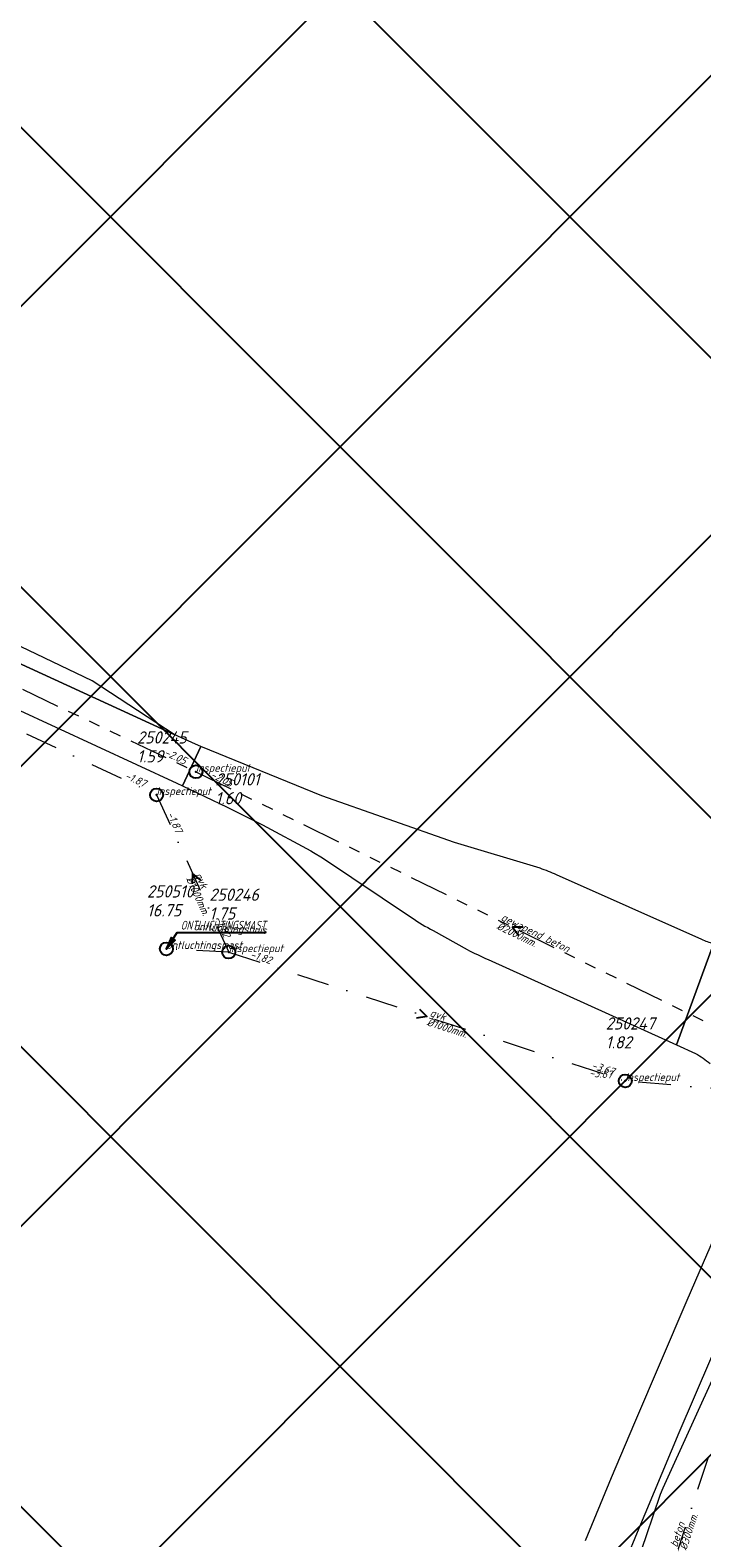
# Model space of a CAD drawing. Extents: x 148869 to 161638, y 453607 to 469810.
# Tile 211 of 256: x 152980 to 153083, y 464428 to 464659. Entities that reach past the tile are written whole.
import ezdxf

# ---------------------------------------------------------------- set-up
doc = ezdxf.new("R2010")
doc.units = 0
doc.header["$PDMODE"] = 32
doc.header["$PDSIZE"] = 2
doc.linetypes.add('RI-GWA', pattern=[18.45, 6, -1.8, 1.75, -1.8, 1.75, -1.8, 1.75, -1.8])
doc.linetypes.add('RI-VWA', pattern=[11, 5, -3, 0, -3])
doc.layers.get('0').update_dxf_attribs({"linetype": 'CONTINUOUS'})
doc.layers.get('DEFPOINTS').update_dxf_attribs({"linetype": 'CONTINUOUS'})
doc.layers.add('2023 hatch', color=90, linetype='CONTINUOUS')
doc.layers.add('B-OI-AANPIJLING', color=1, linetype='CONTINUOUS')
for name, color, linetype, lineweight in [('B-OI-RI-BIJZONDERDERHEDEN-T18', 134, 'CONTINUOUS', 18), ('B-OI-RI-GWA-MATERIAAL-T18', 10, 'CONTINUOUS', 18), ('B-OI-RI-GWA-PUTDEKSELHOOGTE-T25', 10, 'CONTINUOUS', 25), ('B-OI-RI-GWA_BOB-T18', 10, 'CONTINUOUS', 18), ('B-OI-RI-GWA_DIAMETER-T18', 10, 'CONTINUOUS', 18), ('B-OI-RI-GWA_PUTNUMMER-T18', 10, 'CONTINUOUS', 18), ('B-OI-RI-GWA_RIOOLPUT-S', 10, 'CONTINUOUS', 25), ('B-OI-RI-GWA_TRANSPORTLEIDING-G', 10, 'RI-GWA', 18), ('B-OI-RI-STRENGTYPE-T18', 31, 'CONTINUOUS', 18), ('B-OI-RI-STROOMRICHTING-S', 252, 'CONTINUOUS', 25), ('B-OI-RI-VWA-BOB-T18', 34, 'CONTINUOUS', 18), ('B-OI-RI-VWA-DIAMETER-T18', 34, 'CONTINUOUS', 18), ('B-OI-RI-VWA-MATERIAAL-T18', 34, 'CONTINUOUS', 18), ('B-OI-RI-VWA_ONTLUCHTINGSLEIDING-G', 34, 'RI-VWA', 18), ('B-OI-RI-VWA_PUTDEKSELHOOGTE-T25', 34, 'CONTINUOUS', 25), ('B-OI-RI-VWA_PUTNUMMER-T25', 34, 'CONTINUOUS', 25), ('B-OI-RI-VWA_RIOOLPUT-S', 34, 'CONTINUOUS', 25), ('B-OI-RI-VWA_TRANSPORTLEIDING-G', 34, 'RI-VWA', 18), ('B-RO-VH-VERHARDING_ASFALT-GV', 251, 'CONTINUOUS', 18)]:
    doc.layers.add(name, color=color, linetype=linetype, lineweight=lineweight)
doc.styles.add('NLCS-ISO-M500-T18_CURSIEF', font='NLCS-ISO.ttf', dxfattribs={"oblique": 15, "height": 0.9})
doc.styles.add('NLCS-ISO-M750-T25_CURSIEF', font='NLCS-ISO.ttf', dxfattribs={"oblique": 15, "height": 1.875})

# ---------------------------------------------------------------- blocks, each defined once
blk = doc.blocks.new('ACMAP_ANN_TEMPLATE_strengtype')
at = {"color": 0, "linetype": 'ByBlock', "style": 'NLCS-ISO-M500-T18_CURSIEF', "oblique": 15}
blk.add_attdef('type', (-0.78, 3.09), '', height=1.2, dxfattribs=at)
blk = doc.blocks.new('ACMAP_ANN_TEMPLATE_vwa-diam')
at = {"color": 0, "linetype": 'ByBlock', "style": 'NLCS-ISO-M500-T18_CURSIEF', "oblique": 15}
blk.add_attdef('vwa-diam', (0.3, -1.3), '', height=1.2, dxfattribs=at)
blk = doc.blocks.new('ACMAP_ANN_TEMPLATE_vwa-materiaal')
at = {"color": 0, "linetype": 'ByBlock', "style": 'NLCS-ISO-M500-T18_CURSIEF', "oblique": 15}
blk.add_attdef('vwa-mat', (0.3, 0.2), '', height=1.2, dxfattribs=at)
blk = doc.blocks.new('ACMAP_ANN_TEMPLATE_vwa-nap-l')
at = {"color": 0, "linetype": 'ByBlock', "style": 'NLCS-ISO-M500-T18_CURSIEF', "oblique": 15}
blk.add_attdef('vwa-nap-l', (3.3, 0.2), '', height=1.2, dxfattribs=at)
blk = doc.blocks.new('ACMAP_ANN_TEMPLATE_vwa-nap-r')
at = {"color": 0, "linetype": 'ByBlock', "style": 'NLCS-ISO-M500-T18_CURSIEF', "oblique": 15}
blk.add_attdef('vwa-nap-r', (-5.6, 0.2), '', height=1.2, dxfattribs=at)
blk = doc.blocks.new('ACMAP_ANN_TEMPLATE_gwa-diam')
at = {"color": 0, "linetype": 'ByBlock', "style": 'NLCS-ISO-M500-T18_CURSIEF', "oblique": 15}
blk.add_attdef('gwa-diam', (-2.2, -1.3), '', height=1.2, dxfattribs=at)
blk = doc.blocks.new('ACMAP_ANN_TEMPLATE_gwa-materiaal')
at = {"color": 0, "linetype": 'ByBlock', "style": 'NLCS-ISO-M500-T18_CURSIEF', "oblique": 15}
blk.add_attdef('gwa-mat', (-2.2, 0.2), '', height=1.2, dxfattribs=at)
blk = doc.blocks.new('ACMAP_ANN_TEMPLATE_gwa-nap-l')
at = {"color": 0, "linetype": 'ByBlock', "style": 'NLCS-ISO-M500-T18_CURSIEF', "oblique": 15}
blk.add_attdef('gwa-nap-l', (2.3, 0.2), '', height=1.2, dxfattribs=at)
blk = doc.blocks.new('ACMAP_ANN_TEMPLATE_gwa-nap-r')
at = {"color": 0, "linetype": 'ByBlock', "style": 'NLCS-ISO-M500-T18_CURSIEF', "oblique": 15}
blk.add_attdef('gwa-nap-r', (-5.6, 0.2), '', height=1.2, dxfattribs=at)
blk = doc.blocks.new('ACMAP_ANN_TEMPLATE_gwa-puth')
at = {"color": 0, "linetype": 'ByBlock', "style": 'NLCS-ISO-M750-T25_CURSIEF', "oblique": 15}
blk.add_attdef('gwa-puth', (3, -5), '', height=1.88, dxfattribs=at)
blk = doc.blocks.new('ACMAP_ANN_TEMPLATE_gwa-putnr')
at = {"color": 0, "linetype": 'ByBlock', "style": 'NLCS-ISO-M750-T25_CURSIEF', "oblique": 15}
blk.add_attdef('gwa-putnr', (3, -2.1), '', height=1.88, dxfattribs=at)
blk = doc.blocks.new('ACMAP_ANN_TEMPLATE_type knoop')
at = {"layer": 'DEFPOINTS', "style": 'NLCS-ISO-M500-T18_CURSIEF', "oblique": 15}
blk.add_attdef('type_knoop', (0, 0), '', height=1.2, dxfattribs=at)
blk = doc.blocks.new('ACMAP_ANN_TEMPLATE_vwa-puth')
at = {"color": 0, "linetype": 'ByBlock', "style": 'NLCS-ISO-M750-T25_CURSIEF', "oblique": 15}
blk.add_attdef('vwa-puth', (-3, 5), '', height=1.88, dxfattribs=at)
blk = doc.blocks.new('ACMAP_ANN_TEMPLATE_vwa-putnr')
at = {"color": 0, "linetype": 'ByBlock', "style": 'NLCS-ISO-M750-T25_CURSIEF', "oblique": 15}
blk.add_attdef('vaw-putnr', (-3, 7.9), '', height=1.88, dxfattribs=at)

msp = doc.modelspace()

# ---------------------------------------------------------------- hatches: boundary and pattern name
at = {"layer": '2023 hatch'}
h = msp.add_hatch(dxfattribs=at)
h.set_pattern_fill('L45L135', color=256, scale=49.98)
h.set_pattern_definition([(45, (0, 0), (-35.341197, 35.341197), []), (135, (0, 0), (-35.341197, -35.341197), [])])
h.paths.add_polyline_path([(155033.65, 463387.49), (154736.21, 463174.82), (154703.82, 463157.03), (154669.13, 463116.73), (154497.36, 463128.81), (154485.96, 463103.35), (154403, 462810.28), (154029.41, 462913.19), (153921.91, 462926.36), (153533.06, 462959.92), (153521.58, 463046.87), (153065.73, 463131.59), (152840.09, 463157.69), (152602.55, 463321.62), (152457.44, 463373.38), (152283.77, 463566.95), (152230.15, 463641.33), (152156.25, 463699.58), (152012.16, 463887.19), (152009.38, 463939.89), (151991.35, 464191.03), (152103.19, 464343.83), (152153.39, 464455.21), (152151.03, 464561.94), (152249.45, 464811.76), (152130.92, 465032.5), (152332.42, 465169.93), (152738.18, 465252.75), (152947.54, 465152.17), (153150.32, 465023.39), (153302.02, 464886.05), (153728.6, 464650.43), (153874.6, 464567.83), (153954.88, 464501.43), (153988.94, 464472.57), (154027.82, 464422.75), (154193.47, 464138.07), (154280.01, 463968.67), (154339.28, 463993.19), (154494.94, 463873.13), (154622.49, 463821.49), (154755.92, 463721.99), (154868.72, 463597.28)])

# ---------------------------------------------------------------- linework, layer by layer
at = {"layer": 'B-OI-AANPIJLING', "color": 251, "flags": 128}
msp.add_lwpolyline([(153000.7, 464518.2), (153002.06, 464519.54), (153001.43, 464519.97), (153000.7, 464518.2), (153001.53, 464519.9), (153001.64, 464519.83), (153000.7, 464518.2), (153001.85, 464519.69), (153001.96, 464519.61), (153000.7, 464518.2), (153002.38, 464520.71), (153015.93, 464520.71)], dxfattribs=at)
at = {"layer": 'B-OI-RI-GWA_RIOOLPUT-S', "color": 251}
msp.add_point((153005.24, 464545.43), dxfattribs=at)
at = {"layer": 'B-OI-RI-GWA_TRANSPORTLEIDING-G', "color": 251}
for p, q in [((152911.87, 464589.77), (153005.24, 464545.43)), ((153005.24, 464545.43), (153102.7, 464497.64))]:
    msp.add_line(p, q, dxfattribs=at)
at = {"layer": 'B-OI-RI-STROOMRICHTING-S', "color": 251}
for points in [[(153005.99, 464528.78), (153004.73, 464529.79), (153004.68, 464528.18)], [(153055.58, 464521.55), (153053.96, 464521.54), (153054.95, 464520.25)], [(153039.64, 464508.93), (153040.8, 464507.8), (153039.2, 464507.56)]]:
    msp.add_lwpolyline(points, dxfattribs=at)
at = {"layer": 'B-OI-RI-VWA_ONTLUCHTINGSLEIDING-G', "color": 251}
msp.add_line((153010.3, 464517.7), (153000.7, 464518.2), dxfattribs=at)
at = {"layer": 'B-OI-RI-VWA_RIOOLPUT-S'}
for p in [(152999.18, 464541.87), (153000.7, 464518.2), (153010.3, 464517.7), (153071.3, 464497.9)]:
    msp.add_point(p, dxfattribs=at)
at = {"layer": 'B-OI-RI-VWA_TRANSPORTLEIDING-G', "color": 251}
for p, q in [((152908.8, 464584.25), (152999.18, 464541.87)), ((152999.18, 464541.87), (153010.3, 464517.7)), ((153010.3, 464517.7), (153071.3, 464497.9)), ((153144.7, 464491.8), (153071.3, 464497.9)), ((153087.47, 464450.39), (153071.32, 464401.19))]:
    msp.add_line(p, q, dxfattribs=at)
at = {"layer": 'B-RO-VH-VERHARDING_ASFALT-GV', "flags": 128}
for points in [[(152926.43, 464577.99), (152933.8, 464575.52), (152958.83, 464563.75), (153002.32, 464543.69), (153003.17, 464543.28), (153006, 464549.34), (153005.18, 464549.68), (153001.91, 464551.17), (152961.22, 464569.82), (152959.04, 464570.86), (152957.82, 464571.43), (152923.48, 464587.42), (152924.76, 464589.87)], [(153058.2, 464530.59), (153045.01, 464534.56), (153024.6, 464541.72), (153006, 464549.34), (153003.17, 464543.28)], [(153003.17, 464543.28), (153010.06, 464539.99), (153015.51, 464537.29), (153022.9, 464533.26), (153023.34, 464533.02), (153024.7, 464532.19), (153038.44, 464523.02)], [(153083.09, 464519.63), (153060.75, 464529.58)], [(153041.76, 464521.01), (153046.96, 464518.12)], [(153050.21, 464516.56), (153077.48, 464504.22), (153079.18, 464503.46), (153084.89, 464518.97)], [(153084.89, 464518.97), (153079.18, 464503.46), (153082.14, 464502.13)], [(153058.38, 464391.42), (153059.23, 464393.74), (153063.22, 464404.02), (153071.49, 464424.45), (153073.19, 464428.54), (153079.61, 464443.85), (153089.49, 464466.85), (153096.25, 464482.32), (153089.15, 464485.42)], [(153068.9, 464391.18), (153075.07, 464402.65), (153084.91, 464421.17), (153108.61, 464472.93), (153110.26, 464476.35), (153098.69, 464482.71), (153098.13, 464481.48), (153077.07, 464435.28), (153076.69, 464434.32), (153074.52, 464427.99), (153065.35, 464401.17), (153061.21, 464390.95), (153060.99, 464390.41), (153067.4, 464387.95)], [(153087.74, 464480.94), (153086.83, 464478.1), (153085.68, 464475.36), (153080.8, 464464.14), (153072.71, 464445.32), (153069.13, 464436.86), (153065.15, 464427.22)]]:
    msp.add_lwpolyline(points, dxfattribs=at)
msp.add_lwpolyline([(153001.91, 464551.17), (152989.29, 464559.39), (152967.29, 464569.93), (152961.22, 464569.82)], close=True, dxfattribs=at)
at = {"layer": 'B-RO-VH-VERHARDING_ASFALT-GV'}
for points in [[(153060.75, 464529.58, 0.023906), (153058.2, 464530.59)], [(153038.44, 464523.02, 0.029121), (153041.76, 464521.01)], [(153046.96, 464518.12, 0.015013), (153050.21, 464516.56)], [(153084.89, 464518.97, -0.022162), (153083.09, 464519.63)], [(153082.14, 464502.13, -0.034918), (153084.37, 464500.58)]]:
    msp.add_lwpolyline(points, format="xyb", dxfattribs=at)

# ---------------------------------------------------------------- block references
at = {"layer": 'B-OI-RI-GWA-MATERIAAL-T18', "color": 251, "rotation": 333.8787455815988}
msp.add_blockref('ACMAP_ANN_TEMPLATE_gwa-materiaal', (153053.97, 464521.53), dxfattribs=at).add_auto_attribs({'gwa-mat': 'gewapend beton'})
at = {"layer": 'B-OI-RI-GWA-PUTDEKSELHOOGTE-T25', "color": 251}
msp.add_blockref('ACMAP_ANN_TEMPLATE_gwa-puth', (153005.24, 464545.43), dxfattribs=at).add_auto_attribs({'gwa-puth': '1.60'})
at = {"layer": 'B-OI-RI-GWA_BOB-T18', "color": 251}
for name, rotation, values in [('ACMAP_ANN_TEMPLATE_gwa-nap-r', 334.5976644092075, {'gwa-nap-r': '-2.05'}), ('ACMAP_ANN_TEMPLATE_gwa-nap-l', 333.8787455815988, {'gwa-nap-l': '-2.05'})]:
    msp.add_blockref(name, (153005.24, 464545.43), dxfattribs=dict(at, rotation=rotation)).add_auto_attribs(values)
at = {"layer": 'B-OI-RI-GWA_DIAMETER-T18', "color": 251, "rotation": 333.8787455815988}
msp.add_blockref('ACMAP_ANN_TEMPLATE_gwa-diam', (153053.97, 464521.53), dxfattribs=at).add_auto_attribs({'gwa-diam': '%%c2000mm.'})
at = {"layer": 'B-OI-RI-GWA_PUTNUMMER-T18', "color": 251}
msp.add_blockref('ACMAP_ANN_TEMPLATE_gwa-putnr', (153005.24, 464545.43), dxfattribs=at).add_auto_attribs({'gwa-putnr': '250101'})
at = {"layer": 'B-OI-RI-STRENGTYPE-T18', "color": 251, "rotation": 357.0185387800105}
msp.add_blockref('ACMAP_ANN_TEMPLATE_strengtype', (153005.5, 464517.95), dxfattribs=at).add_auto_attribs({'type': 'ontluchtingsbuis'})
at = {"layer": 'B-OI-RI-VWA-BOB-T18', "color": 251}
for name, p, rotation, values in [('ACMAP_ANN_TEMPLATE_vwa-nap-r', (152999.18, 464541.87), 334.8776942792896, {'vwa-nap-r': '-1.87'}), ('ACMAP_ANN_TEMPLATE_vwa-nap-l', (152999.18, 464541.87), 294.7059518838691, {'vwa-nap-l': '-1.87'}), ('ACMAP_ANN_TEMPLATE_vwa-nap-r', (153010.3, 464517.7), 294.7059518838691, {'vwa-nap-r': '-1.82'}), ('ACMAP_ANN_TEMPLATE_vwa-nap-l', (153010.3, 464517.7), 342.0170795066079, {'vwa-nap-l': '-1.82'}), ('ACMAP_ANN_TEMPLATE_vwa-nap-r', (153071.3, 464497.9), 355.2492787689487, {'vwa-nap-r': '-3.67'}), ('ACMAP_ANN_TEMPLATE_vwa-nap-r', (153071.3, 464497.9), 342.0170795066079, {'vwa-nap-r': '-3.67'})]:
    msp.add_blockref(name, p, dxfattribs=dict(at, rotation=rotation)).add_auto_attribs(values)
at = {"layer": 'B-OI-RI-VWA-DIAMETER-T18', "color": 251}
for p, rotation, values in [((153004.74, 464529.78), 294.7059518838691, {'vwa-diam': '%%c1000mm.'}), ((153040.8, 464507.8), 342.0170795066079, {'vwa-diam': '%%c1000mm.'}), ((153079.39, 464425.79), 71.82747275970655, {'vwa-diam': '%%c300mm.'})]:
    msp.add_blockref('ACMAP_ANN_TEMPLATE_vwa-diam', p, dxfattribs=dict(at, rotation=rotation)).add_auto_attribs(values)
at = {"layer": 'B-OI-RI-VWA-MATERIAAL-T18', "color": 251}
for p, rotation, values in [((153004.74, 464529.78), 294.7059518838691, {'vwa-mat': 'gvk'}), ((153040.8, 464507.8), 342.0170795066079, {'vwa-mat': 'gvk'}), ((153079.39, 464425.79), 71.82747275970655, {'vwa-mat': 'beton'})]:
    msp.add_blockref('ACMAP_ANN_TEMPLATE_vwa-materiaal', p, dxfattribs=dict(at, rotation=rotation)).add_auto_attribs(values)
at = {"layer": 'B-OI-RI-VWA_PUTDEKSELHOOGTE-T25', "color": 251}
for p, values in [((152999.18, 464541.87), {'vwa-puth': '1.59'}), ((153000.7, 464518.2), {'vwa-puth': '16.75'}), ((153010.3, 464517.7), {'vwa-puth': '1.75'}), ((153071.3, 464497.9), {'vwa-puth': '1.82'})]:
    msp.add_blockref('ACMAP_ANN_TEMPLATE_vwa-puth', p, dxfattribs=at).add_auto_attribs(values)
at = {"layer": 'B-OI-RI-VWA_PUTNUMMER-T25', "color": 251}
for p, values in [((152999.18, 464541.87), {'vaw-putnr': '250245'}), ((153000.7, 464518.2), {'vaw-putnr': '250510'}), ((153010.3, 464517.7), {'vaw-putnr': '250246'}), ((153071.3, 464497.9), {'vaw-putnr': '250247'})]:
    msp.add_blockref('ACMAP_ANN_TEMPLATE_vwa-putnr', p, dxfattribs=at).add_auto_attribs(values)
at = {"layer": 'DEFPOINTS'}
for p, values in [((153005.24, 464545.43), {'type_knoop': 'inspectieput'}), ((152999.18, 464541.87), {'type_knoop': 'inspectieput'}), ((153000.7, 464518.2), {'type_knoop': 'ontluchtingsmast'}), ((153010.3, 464517.7), {'type_knoop': 'inspectieput'}), ((153071.3, 464497.9), {'type_knoop': 'inspectieput'})]:
    msp.add_blockref('ACMAP_ANN_TEMPLATE_type knoop', p, dxfattribs=at).add_auto_attribs(values)

# ---------------------------------------------------------------- texts
at = {"layer": 'B-OI-RI-BIJZONDERDERHEDEN-T18', "color": 251, "style": 'NLCS-ISO-M500-T18_CURSIEF', "oblique": 15, "width": 0.8}
msp.add_text('ONTLUCHTINGSMAST', height=1.35, dxfattribs=at).set_placement((153002.89, 464521.17))

doc.saveas('drawing.dxf')
